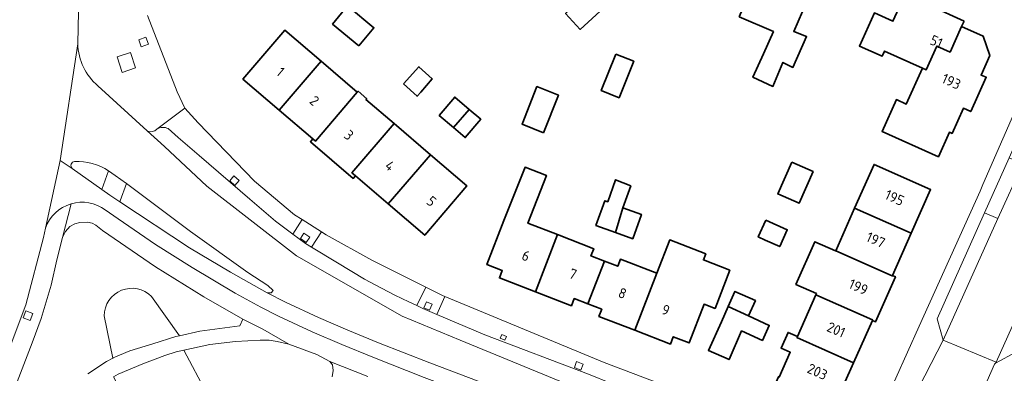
# Model space of a CAD drawing. Extents: x 152761 to 155748, y 459947 to 462743.
# Tile 92 of 256: x 154225 to 154356, y 461327 to 461374. Entities that reach past the tile are written whole.
import ezdxf
from ezdxf.enums import TextEntityAlignment as Align

# ---------------------------------------------------------------- set-up
doc = ezdxf.new("R2010")
doc.units = 0
doc.header["$LTSCALE"] = 0.75
for name, color, linetype, lineweight in [('B-RO-GR-BEPLANTING_CULTUUR_HEESTERS-GV', 251, 'CONTINUOUS', 18), ('B-RO-GR-GROENVOORZIENING-GV', 251, 'CONTINUOUS', 18), ('B-RO-OG-BEBOUWING-GV', 6, 'CONTINUOUS', 35), ('B-RO-OG-BEBOUWING-T18', 1, 'CONTINUOUS', 18), ('B-RO-OG-TERREIN_CULTUURSCHEIDING-GV', 251, 'CONTINUOUS', 18), ('B-RO-VH-VERHARDING_ASFALT-GV', 251, 'CONTINUOUS', 18), ('B-RO-VH-VERHARDING_BETONSTRAATSTEEN-GV', 251, 'CONTINUOUS', 18), ('B-RO-VH-VERHARDING_HALFVERHARDING_GRIND-GV', 251, 'CONTINUOUS', 18), ('B-RO-VH-VERHARDING_TEGEL-GV', 251, 'CONTINUOUS', 18)]:
    doc.layers.add(name, color=color, linetype=linetype, lineweight=lineweight)
doc.styles.add('NLCS-ISO-M200-T18', font='NLCS-ISO.ttf', dxfattribs={"height": 0.36})

msp = doc.modelspace()

# ---------------------------------------------------------------- linework, layer by layer
at = {"layer": 'B-RO-GR-BEPLANTING_CULTUUR_HEESTERS-GV'}
msp.add_lwpolyline([(154242.267, 461336.814, 0.6699766), (154236.001, 461334.25)], format="xyb", dxfattribs=at)
at = {"layer": 'B-RO-GR-BEPLANTING_CULTUUR_HEESTERS-GV', "flags": 128}
msp.add_lwpolyline([(154236.001, 461334.25), (154237.138, 461328.634), (154237.172, 461328.652), (154239.38, 461329.614), (154242.472, 461330.544), (154245.497, 461331.491), (154246.01, 461331.609), (154242.267, 461336.814)], dxfattribs=at)
msp.add_lwpolyline([(154246.59, 461329.699), (154245.533, 461329.447), (154244.06, 461328.99), (154241.116, 461327.868), (154237.854, 461326.52), (154237.225, 461326.163), (154239.761, 461321.196), (154240.321, 461321.193), (154241.349, 461320.599), (154241.836, 461320.082), (154242.231, 461319.235), (154244.519, 461319.501), (154244.54, 461319.503), (154244.549, 461319.16), (154246.155, 461319.275), (154247.205, 461319.537), (154247.724, 461319.999), (154248.665, 461322.6), (154249.402, 461323.718), (154249.636, 461323.928)], close=True, dxfattribs=at)
at = {"layer": 'B-RO-GR-GROENVOORZIENING-GV', "flags": 128}
for points in [[(154241.538, 461371.21), (154240.576, 461370.855), (154240.92, 461369.925), (154241.882, 461370.281)], [(154239.475, 461369.196), (154237.723, 461368.624), (154238.397, 461366.538), (154240.168, 461367.175)], [(154253.201, 461352.817), (154252.663, 461352.153), (154253.357, 461351.541), (154253.908, 461352.189)], [(154262.528, 461345.227), (154262.059, 461344.513), (154262.812, 461343.973), (154263.294, 461344.674)], [(154278.805, 461336.111), (154278.469, 461335.318), (154279.204, 461334.994), (154279.546, 461335.774)], [(154226.162, 461333.631), (154226.519, 461334.565), (154225.585, 461334.921), (154225.228, 461333.987)], [(154288.791, 461331.771), (154288.583, 461331.268), (154289.191, 461331.016), (154289.409, 461331.509)], [(154298.74, 461328.19), (154298.459, 461327.383), (154299.32, 461327.042), (154299.617, 461327.839)]]:
    msp.add_lwpolyline(points, close=True, dxfattribs=at)
at = {"layer": 'B-RO-OG-BEBOUWING-GV', "flags": 128}
for points in [[(154304.828, 461387.627), (154299.106, 461382.56), (154302.361, 461378.981), (154297.275, 461374.369), (154299.221, 461372.261), (154309.25, 461381.484), (154308.943, 461381.822), (154307.355, 461383.568), (154307.992, 461384.147)], [(154320.351, 461373.918), (154324.892, 461371.969), (154323.567, 461369.034), (154322.153, 461365.901), (154324.823, 461364.696), (154326.157, 461367.879), (154327.481, 461367.203), (154329.293, 461371.311), (154327.578, 461371.987), (154329.879, 461377.342), (154327.979, 461378.158), (154328.271, 461378.838), (154323.371, 461380.944)], [(154269.817, 461370.065), (154271.814, 461372.477), (154268.316, 461375.373), (154266.319, 461372.962)], [(154350.22, 461373.369), (154345.752, 461375.376), (154345.462, 461374.731), (154342.073, 461376.253), (154340.761, 461373.333), (154338.298, 461374.439), (154336.319, 461370.032), (154339.312, 461368.688), (154339.624, 461369.382), (154344.677, 461367.112), (154345.171, 461366.89), (154346.585, 461370.037), (154348.363, 461369.238), (154349.888, 461372.631)], [(154264.827, 461368.033), (154259.995, 461372.168), (154254.421, 461365.654), (154259.253, 461361.519)], [(154349.888, 461372.631), (154348.363, 461369.238), (154346.585, 461370.037), (154345.171, 461366.89), (154344.677, 461367.112), (154342.537, 461362.347), (154341.217, 461362.94), (154339.318, 461358.712), (154346.805, 461355.348), (154348.268, 461358.603), (154348.622, 461358.444), (154350.122, 461361.785), (154351.106, 461361.343), (154353.151, 461365.896), (154352.465, 461366.204), (154353.63, 461368.797), (154352.765, 461371.337)], [(154303.943, 461368.977), (154302.013, 461364.147), (154304.393, 461363.196), (154306.323, 461368.026)], [(154264.827, 461368.033), (154259.253, 461361.519), (154263.69, 461357.723), (154264.041, 461357.423), (154269.615, 461363.937)], [(154275.728, 461365.03), (154277.543, 461363.374), (154278.031, 461363.908), (154279.566, 461365.693), (154277.803, 461367.302)], [(154274.492, 461359.764), (154270.766, 461362.952), (154270.862, 461363.056), (154269.713, 461364.043), (154269.615, 461363.937), (154264.041, 461357.423), (154263.69, 461357.723), (154263.373, 461357.353), (154269.069, 461352.479), (154269.363, 461352.822), (154268.894, 461353.223)], [(154294.345, 461358.54), (154296.323, 461363.537), (154293.466, 461364.667), (154291.489, 461359.67)], [(154282.396, 461359.22), (154284.468, 461361.641), (154282.55, 461363.265), (154280.491, 461360.833)], [(154284.468, 461361.641), (154282.396, 461359.22), (154283.947, 461357.907), (154286.006, 461360.34)], [(154269.363, 461352.822), (154273.728, 461349.089), (154279.324, 461355.629), (154274.492, 461359.764), (154268.894, 461353.223)], [(154279.324, 461355.629), (154273.728, 461349.089), (154278.567, 461344.95), (154284.162, 461351.49)], [(154327.313, 461354.639), (154325.458, 461350.424), (154328.296, 461349.176), (154330.151, 461353.391)], [(154296.196, 461345.021), (154292.279, 461346.533), (154294.729, 461352.878), (154291.908, 461353.959), (154289.094, 461346.903), (154286.832, 461341.046), (154288.858, 461340.262), (154288.479, 461339.281), (154293.265, 461337.433)], [(154335.676, 461348.542), (154343.187, 461345.205), (154345.759, 461350.993), (154338.249, 461354.33)], [(154304.897, 461348.597), (154305.944, 461351.488), (154303.93, 461352.307), (154302.871, 461349.383), (154302.5, 461349.518), (154301.314, 461346.243), (154303.907, 461345.304)], [(154303.907, 461345.304), (154306.19, 461344.477), (154307.359, 461347.705), (154304.897, 461348.597)], [(154335.676, 461348.542), (154333.158, 461342.877), (154340.67, 461339.539), (154340.701, 461339.61), (154343.187, 461345.205)], [(154323.86, 461346.953), (154322.865, 461344.72), (154323.806, 461344.3), (154325.732, 461343.441), (154326.728, 461345.675)], [(154302.444, 461341.515), (154300.65, 461342.208), (154301.018, 461343.159), (154296.196, 461345.021), (154293.265, 461337.433), (154298.051, 461335.584), (154298.421, 461336.541), (154300.25, 461335.835)], [(154309.381, 461339.896), (154306.458, 461332.326), (154311.21, 461330.491), (154311.589, 461331.475), (154313.698, 461330.661), (154315.679, 461335.792), (154317.133, 461335.23), (154319.093, 461340.305), (154315.579, 461341.662), (154315.892, 461342.472), (154311.109, 461344.319)], [(154338.026, 461333.622), (154338.432, 461333.441), (154341.095, 461339.435), (154340.701, 461339.61), (154340.67, 461339.539), (154333.158, 461342.877), (154333.151, 461342.861), (154330.394, 461344.086), (154327.87, 461338.408), (154330.602, 461337.194), (154330.533, 461337.04), (154338.058, 461333.696)], [(154306.458, 461332.326), (154309.381, 461339.896), (154304.571, 461341.754), (154304.215, 461340.831), (154302.444, 461341.515), (154300.25, 461335.835), (154302.078, 461335.129), (154301.705, 461334.162)], [(154321.57, 461334.235), (154322.502, 461336.266), (154319.777, 461337.48), (154318.88, 461335.468)], [(154335.541, 461328.03), (154338.026, 461333.622), (154338.058, 461333.696), (154330.533, 461337.04), (154328.069, 461331.496), (154328.015, 461331.374)], [(154321.57, 461334.235), (154318.88, 461335.468), (154317.981, 461333.45), (154316.261, 461329.647), (154318.99, 461328.448), (154320.661, 461332.253), (154323.432, 461330.982), (154324.341, 461332.964)]]:
    msp.add_lwpolyline(points, close=True, dxfattribs=at)
for points in [[(154335.541, 461328.03), (154328.015, 461331.374), (154328.069, 461331.496), (154326.834, 461332.045), (154325.902, 461329.947), (154327.125, 461329.404), (154325.662, 461326.112), (154325.561, 461326.157), (154324.315, 461323.354), (154327.712, 461321.844)], [(154329.071, 461322.504), (154329.616, 461323.732), (154332.969, 461322.242), (154335.541, 461328.03)]]:
    msp.add_lwpolyline(points, dxfattribs=at)
at = {"layer": 'B-RO-OG-TERREIN_CULTUURSCHEIDING-GV'}
for points in [[(154232.052, 461354.736, 0.6490198), (154231.746, 461353.818)], [(154236.575, 461353.482, 0.1579192), (154232.052, 461354.736)], [(154236.001, 461334.25, -0.6699766), (154242.267, 461336.814)]]:
    msp.add_lwpolyline(points, format="xyb", dxfattribs=at)
at = {"layer": 'B-RO-OG-TERREIN_CULTUURSCHEIDING-GV', "flags": 128}
for points in [[(154231.746, 461353.818), (154235.695, 461350.998), (154236.575, 461353.482)], [(154242.267, 461336.814), (154246.01, 461331.609), (154248.695, 461332.226), (154253.995, 461332.926), (154254.417, 461333.799), (154249.241, 461336.759), (154242.816, 461340.74), (154235.772, 461345.57), (154234.869, 461346.26), (154234.384, 461346.551), (154233.762, 461346.663), (154232.74, 461346.622), (154232.089, 461346.459), (154231.443, 461346.092), (154230.864, 461345.455), (154230.441, 461344.657), (154229.679, 461341.697), (154228.962, 461338.308), (154227.607, 461333.903), (154226.415, 461330.654), (154222.669, 461320.869)], [(154233.822, 461326.568), (154236.29, 461328.182), (154237.138, 461328.634), (154236.001, 461334.25)], [(154266.278, 461326.165), (154266.408, 461326.979), (154266.299, 461327.755), (154265.971, 461328.2), (154264.246, 461329.113), (154260.538, 461330.486), (154258.945, 461330.857), (154257.92, 461331), (154256.718, 461331.033), (154253.428, 461330.824), (154250.012, 461330.444), (154246.59, 461329.699), (154249.636, 461323.928)]]:
    msp.add_lwpolyline(points, dxfattribs=at)
msp.add_lwpolyline([(154238.943, 461351.817), (154238.104, 461349.516), (154238.057, 461349.388), (154247.325, 461343.285), (154252.778, 461340.062), (154257.658, 461337.284), (154258.182, 461337.306), (154258.426, 461337.62), (154257.71, 461338.275), (154255.068, 461339.998), (154247.453, 461345.421)], close=True, dxfattribs=at)
at = {"layer": 'B-RO-VH-VERHARDING_ASFALT-GV', "flags": 128}
for points in [[(154233.432, 461398.932), (154233.107, 461393.219), (154233.028, 461392.021), (154232.85, 461389.454), (154232.782, 461385.403), (154232.479, 461370.327)], [(154220.553, 461322.397), (154225.575, 461335.685), (154227.922, 461344.647), (154228.195, 461345.9), (154230.127, 461354.877), (154232.479, 461370.327), (154232.782, 461385.403)], [(154243.002, 461358.996), (154246.697, 461361.793), (154245.666, 461363.981), (154241.764, 461374.091)], [(154232.479, 461370.327), (154230.127, 461354.877), (154231.746, 461353.818)], [(154307.966, 461319.898), (154308.248, 461320.62), (154305.469, 461321.848), (154304.247, 461322.387), (154283.287, 461331.024), (154275.549, 461334.193), (154261.514, 461342.188), (154249.603, 461351.437), (154244.002, 461356.736), (154241.688, 461358.783), (154235.157, 461364.752)], [(154235.157, 461364.752), (154241.688, 461358.783)], [(154244.505, 461359.089), (154245.822, 461357.925), (154248.605, 461355.514), (154255.317, 461349.718), (154258.736, 461346.821), (154260.854, 461345.211), (154261.045, 461345.072), (154262.305, 461347.022), (154261.288, 461347.671), (154255.936, 461352.138), (154248.472, 461359.841), (154246.697, 461361.793), (154243.002, 461358.996)], [(154241.688, 461358.783), (154244.002, 461356.736), (154249.603, 461351.437), (154261.514, 461342.188), (154275.549, 461334.193), (154283.287, 461331.024), (154304.247, 461322.387)], [(154300.328, 461326.511), (154286.533, 461331.716), (154280.165, 461334.422), (154278.331, 461335.202), (154277.507, 461335.598), (154276.449, 461336.106), (154274.612, 461336.978), (154272.81, 461337.897), (154270.565, 461339.107), (154266.997, 461341.281), (154263.52, 461343.374), (154262.721, 461343.855), (154261.045, 461345.072), (154260.854, 461345.211), (154258.736, 461346.821), (154255.317, 461349.718), (154248.605, 461355.514), (154245.822, 461357.925), (154244.505, 461359.089)], [(154304.48, 461318.512), (154290.807, 461323.615), (154279.229, 461328.006), (154272.447, 461330.682), (154268.349, 461332.353), (154264.451, 461334.011), (154260.083, 461336.055), (154257.658, 461337.284), (154252.778, 461340.062), (154247.325, 461343.285), (154238.057, 461349.388), (154236.723, 461350.267), (154235.695, 461350.998), (154231.746, 461353.818), (154230.127, 461354.877), (154228.195, 461345.9)], [(154236.575, 461353.482), (154237.44, 461352.874), (154238.943, 461351.817), (154247.453, 461345.421), (154255.068, 461339.998), (154257.71, 461338.275), (154258.426, 461337.62), (154258.182, 461337.306), (154257.658, 461337.284), (154260.083, 461336.055), (154264.451, 461334.011), (154268.349, 461332.353), (154272.447, 461330.682), (154279.229, 461328.006), (154290.807, 461323.615), (154304.48, 461318.512)], [(154210.044, 461291.274), (154210.525, 461292.349), (154212.565, 461296.103), (154214.739, 461300.69), (154221.095, 461316.989), (154222.669, 461320.869), (154226.415, 461330.654), (154227.607, 461333.903), (154228.962, 461338.308), (154229.679, 461341.697), (154230.441, 461344.657), (154231.589, 461349.118)], [(154231.589, 461349.118), (154230.441, 461344.657), (154230.864, 461345.455), (154231.443, 461346.092), (154232.089, 461346.459), (154232.74, 461346.622), (154233.762, 461346.663), (154234.384, 461346.551), (154234.869, 461346.26), (154235.772, 461345.57), (154242.816, 461340.74), (154249.241, 461336.759), (154254.417, 461333.799), (154257.047, 461332.457), (154260.538, 461330.486), (154264.246, 461329.113), (154265.971, 461328.2), (154271.031, 461326.199)], [(154304.347, 461316.46), (154295.436, 461319.741), (154278.473, 461326.06), (154271.655, 461328.75), (154267.541, 461330.43), (154263.614, 461332.101), (154259.164, 461334.181), (154256.794, 461335.377), (154253.408, 461337.257), (154247.669, 461340.639), (154242.804, 461343.707), (154237.851, 461347.129), (154236.135, 461348.295)], [(154236.135, 461348.295), (154237.851, 461347.129), (154242.804, 461343.707), (154247.669, 461340.639), (154253.408, 461337.257), (154256.794, 461335.377), (154259.164, 461334.181), (154263.614, 461332.101), (154267.541, 461330.43), (154271.655, 461328.75), (154278.473, 461326.06), (154295.436, 461319.741), (154304.347, 461316.46)], [(154228.195, 461345.9), (154227.922, 461344.647), (154225.575, 461335.685), (154220.553, 461322.397), (154220.3, 461321.762), (154217.266, 461314.134), (154214.539, 461306.87), (154211.997, 461300.58), (154207.465, 461291.56), (154207.039, 461289.877), (154206.921, 461288.938), (154207.2, 461288.076), (154207.652, 461287.029), (154207.945, 461286.554), (154210.044, 461291.274)], [(154332.461, 461316.865), (154326.433, 461318.931), (154302.391, 461328.066), (154282, 461336.496), (154281.23, 461336.821), (154280.165, 461334.422), (154286.533, 461331.716), (154300.328, 461326.511), (154303.369, 461325.271), (154304.247, 461322.387), (154305.469, 461321.848), (154308.248, 461320.62), (154310.996, 461319.379), (154313.798, 461318.159), (154314.359, 461317.87), (154314.622, 461317.163), (154315.318, 461315.366), (154317.037, 461315.991), (154315.863, 461318.964)], [(154237.854, 461326.52), (154241.116, 461327.868), (154244.06, 461328.99), (154245.533, 461329.447), (154246.59, 461329.699), (154250.012, 461330.444), (154253.428, 461330.824), (154256.718, 461331.033), (154257.92, 461331), (154258.945, 461330.857), (154260.538, 461330.486), (154257.047, 461332.457), (154254.417, 461333.799), (154253.995, 461332.926), (154248.695, 461332.226), (154246.01, 461331.609), (154245.497, 461331.491), (154242.472, 461330.544), (154239.38, 461329.614), (154237.172, 461328.652), (154237.138, 461328.634), (154236.29, 461328.182), (154233.822, 461326.568)], [(154337.369, 461294.726), (154337.405, 461294.783), (154339.946, 461299.299), (154340.434, 461300.15), (154347.589, 461315.193), (154348.992, 461314.664), (154350.438, 461318.497), (154352.785, 461324.509), (154354.244, 461327.827), (154354.365, 461327.982), (154354.494, 461328.102), (154347.421, 461331.038), (154343.393, 461323.173), (154341.239, 461319.801), (154340.063, 461318.15), (154341.265, 461317.253), (154333.039, 461304.077), (154333.008, 461304.021), (154332.506, 461303.149), (154329.788, 461298.475), (154329.752, 461298.404), (154328.361, 461296.549), (154326.751, 461294.818)]]:
    msp.add_lwpolyline(points, dxfattribs=at)
at = {"layer": 'B-RO-VH-VERHARDING_ASFALT-GV'}
for points in [[(154235.157, 461364.752, -0.2099341), (154232.479, 461370.327)], [(154232.479, 461370.327, 0.2099341), (154235.157, 461364.752)], [(154243.002, 461358.996, -0.3052951), (154241.688, 461358.783)], [(154241.688, 461358.783, 0.3052951), (154243.002, 461358.996)], [(154243.002, 461358.996, -0.2774123), (154244.505, 461359.089)], [(154244.505, 461359.089, 0.2774123), (154243.002, 461358.996)], [(154231.746, 461353.818, -0.6490198), (154232.052, 461354.736)], [(154232.052, 461354.736, -0.1579192), (154236.575, 461353.482)], [(154236.135, 461348.295, 0.237377), (154231.589, 461349.118)], [(154231.589, 461349.118, -0.237377), (154236.135, 461348.295)], [(154231.589, 461349.118, 0.2404706), (154228.195, 461345.9)], [(154228.195, 461345.9, -0.2404706), (154231.589, 461349.118)]]:
    msp.add_lwpolyline(points, format="xyb", dxfattribs=at)
at = {"layer": 'B-RO-VH-VERHARDING_ASFALT-GV', "flags": 128}
for points in [[(154241.538, 461371.21), (154241.882, 461370.281), (154240.92, 461369.925), (154240.576, 461370.855)], [(154239.475, 461369.196), (154240.168, 461367.175), (154238.397, 461366.538), (154237.723, 461368.624)], [(154253.201, 461352.817), (154253.908, 461352.189), (154253.357, 461351.541), (154252.663, 461352.153)], [(154263.52, 461343.374), (154266.997, 461341.281), (154270.565, 461339.107), (154272.81, 461337.897), (154274.612, 461336.978), (154276.449, 461336.106), (154277.507, 461335.598), (154278.697, 461338.059), (154271.54, 461341.622), (154265.493, 461344.988), (154264.839, 461345.405)], [(154226.162, 461333.631), (154225.228, 461333.987), (154225.585, 461334.921), (154226.519, 461334.565)], [(154288.791, 461331.771), (154289.409, 461331.509), (154289.191, 461331.016), (154288.583, 461331.268)], [(154298.74, 461328.19), (154299.617, 461327.839), (154299.32, 461327.042), (154298.459, 461327.383)]]:
    msp.add_lwpolyline(points, close=True, dxfattribs=at)
at = {"layer": 'B-RO-VH-VERHARDING_BETONSTRAATSTEEN-GV', "flags": 128}
msp.add_lwpolyline([(154358.007, 461354.433), (154354.7, 461347.144), (154347.421, 461331.038), (154354.494, 461328.102), (154360.838, 461342.295)], dxfattribs=at)
for points in [[(154356.2, 461355.219), (154352.928, 461347.918), (154354.7, 461347.144), (154358.007, 461354.433)], [(154354.7, 461347.144), (154352.928, 461347.918), (154346.627, 461333.858), (154347.421, 461331.038)], [(154354.494, 461328.102), (154354.365, 461327.982), (154357.158, 461329.486), (154362.602, 461341.528), (154360.838, 461342.295)]]:
    msp.add_lwpolyline(points, close=True, dxfattribs=at)
at = {"layer": 'B-RO-VH-VERHARDING_HALFVERHARDING_GRIND-GV', "flags": 128}
msp.add_lwpolyline([(154271.031, 461326.199), (154265.971, 461328.2), (154266.299, 461327.755), (154266.408, 461326.979), (154266.278, 461326.165)], dxfattribs=at)
at = {"layer": 'B-RO-VH-VERHARDING_TEGEL-GV', "flags": 128}
for points in [[(154340.063, 461318.15), (154341.239, 461319.801), (154343.393, 461323.173), (154347.421, 461331.038), (154346.627, 461333.858), (154352.928, 461347.918), (154356.2, 461355.219), (154362.55, 461369.387), (154362.77, 461369.68), (154365.239, 461370.7), (154365.505, 461370.985), (154366.706, 461373.631), (154366.053, 461373.954), (154364.292, 461377.715), (154361.686, 461372.022), (154360.976, 461370.188), (154358.013, 461363.812), (154352.725, 461351.692), (154352.345, 461350.801), (154344.234, 461332.884), (154338.04, 461319.073), (154338.165, 461319.016)], [(154235.695, 461350.998), (154236.723, 461350.267), (154238.057, 461349.388), (154238.104, 461349.516), (154238.943, 461351.817), (154237.44, 461352.874), (154236.575, 461353.482)], [(154263.52, 461343.374), (154264.839, 461345.405), (154262.305, 461347.022), (154261.045, 461345.072), (154262.721, 461343.855)], [(154262.528, 461345.227), (154263.294, 461344.674), (154262.812, 461343.973), (154262.059, 461344.513)], [(154277.507, 461335.598), (154278.331, 461335.202), (154280.165, 461334.422), (154281.23, 461336.821), (154280.937, 461336.944), (154278.697, 461338.059)], [(154278.805, 461336.111), (154279.546, 461335.774), (154279.204, 461334.994), (154278.469, 461335.318)]]:
    msp.add_lwpolyline(points, close=True, dxfattribs=at)
msp.add_lwpolyline([(154357.158, 461329.486), (154354.365, 461327.982), (154354.244, 461327.827), (154352.785, 461324.509), (154350.438, 461318.497), (154348.992, 461314.664), (154351.788, 461313.567), (154351.964, 461313.957), (154365.794, 461344.58)], dxfattribs=at)

# ---------------------------------------------------------------- texts
at = {"layer": 'B-RO-OG-BEBOUWING-T18', "style": 'NLCS-ISO-M200-T18'}
for s, rotation, p in [('51', 335.8, (154346.538, 461370.638)), ('1', 319.5, (154259.411, 461366.649)), ('193', 335.8, (154348.521, 461365.35)), ('2', 319.5, (154263.913, 461362.797)), ('3', 319.5, (154268.497, 461358.233)), ('4', 319.5, (154273.948, 461354.164)), ('195', 335.9, (154340.983, 461349.921)), ('5', 319.5, (154279.467, 461349.444)), ('197', 335.9, (154338.478, 461344.321)), ('6', 338.9, (154292.007, 461342.207)), ('7', 338.9, (154298.256, 461339.793)), ('199', 335.9, (154336.179, 461338.085)), ('8', 338.9, (154304.834, 461337.242)), ('9', 338.9, (154310.589, 461335.019)), ('201', 335.9, (154333.217, 461332.403)), ('203', 335.9, (154330.727, 461326.838))]:
    msp.add_text(s, height=1.35, rotation=rotation, dxfattribs=at).set_placement(p, align=Align.MIDDLE)

doc.saveas('drawing.dxf')
